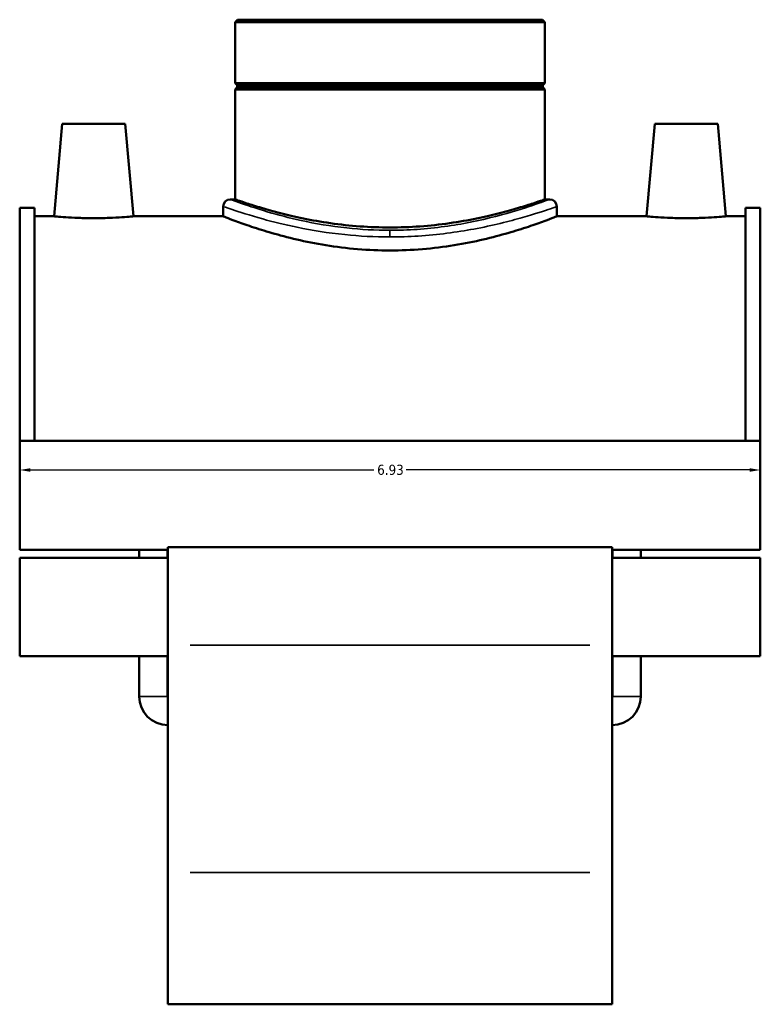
# Model space of a CAD drawing. Header units: inches. Extents: x -0.9 to 57.3, y -1.4 to 46.6.
# Tile 6 of 7: x 39.8 to 46.8, y 13.5 to 22.7. Entities that reach past the tile are written whole.
import ezdxf

# ---------------------------------------------------------------- set-up
doc = ezdxf.new("R2010")
doc.units = ezdxf.units.IN
doc.header["$MEASUREMENT"] = 0
for name, color, linetype, lineweight in [('Dimension (ANSI)', 7, 'Continuous', 25), ('Visible (ANSI)', 7, 'Continuous', 50), ('Visible Narrow (ANSI)', 7, 'Continuous', 35)]:
    doc.layers.add(name, color=color, linetype=linetype, lineweight=lineweight)
doc.styles.add('Note Text (ANSI)', font='tahoma.ttf')
doc.dimstyles.new('Default (ANSI)', dxfattribs={"dimtxt": 0.094488, "dimasz": 0.098425, "dimexe": 0.125, "dimexo": 0.0625, "dimgap": 0.031496, "dimtad": 0, "dimtih": 1, "dimtoh": 1, "dimrnd": 1e-08, "dimzin": 4, "dimdsep": 46, "dimtxsty": 'Note Text (ANSI)', "dimcen": 0.09, "dimdle": 0.393701, "dimclrd": 256, "dimclre": 256, "dimclrt": 5, "dimadec": 0, "dimazin": 1, "dimtfac": 1, "dimtofl": 0, "dimtmove": 0, "dimatfit": 3, "dimfxl": 1, "dimtolj": 1, "dimtzin": 4, "dimlwd": -1, "dimlwe": -1, "dimarcsym": 0})

# ---------------------------------------------------------------- blocks, each defined once
blk = doc.blocks.new('*D9')
at = {"layer": 'Defpoints', "color": 0, "transparency": 16777216}
for p in [(46.7711, 18.4823), (39.8411, 18.2454), (46.7711, 18.2454)]:
    blk.add_point(p, dxfattribs=at)
at = {"layer": 'Dimension (ANSI)', "transparency": 16777216}
for p, q in [((39.9395, 18.4823), (43.1549, 18.4823)), ((46.6727, 18.4823), (43.4573, 18.4823))]:
    blk.add_line(p, q, dxfattribs=at)
for points in [[(39.9395, 18.4987), (39.9395, 18.4659), (39.8411, 18.4823)], [(46.6727, 18.4987), (46.6727, 18.4659), (46.7711, 18.4823)]]:
    blk.add_solid(points, dxfattribs=at)
at = {"layer": 'Dimension (ANSI)', "color": 5, "transparency": 16777216, "insert": (43.1864, 18.5315), "char_height": 0.09449, "attachment_point": 1, "style": 'Note Text (ANSI)'}
blk.add_mtext('\\A1;6.93', dxfattribs=at)

msp = doc.modelspace()

# ---------------------------------------------------------------- linework, layer by layer
at = {"layer": 'Visible (ANSI)'}
for p, q in [((41.8786, 22.6966), (41.8563, 22.6743)), ((44.756, 22.6743), (41.8563, 22.6743)), ((41.8563, 22.6743), (41.8563, 22.103)), ((41.8786, 22.6966), (44.7337, 22.6966)), ((44.7337, 22.6966), (44.756, 22.6743)), ((44.756, 22.6743), (44.756, 22.103)), ((41.8563, 22.103), (44.756, 22.103)), ((41.876, 22.0833), (41.8563, 22.103)), ((41.876, 22.0636), (41.8563, 22.0439)), ((44.756, 22.0439), (41.8563, 22.0439)), ((41.8563, 22.0439), (41.8563, 21.0154)), ((41.876, 22.0833), (44.7363, 22.0833)), ((41.876, 22.0833), (41.876, 22.0636)), ((44.7363, 22.0636), (41.876, 22.0636)), ((44.7363, 22.0833), (44.756, 22.103)), ((44.7363, 22.0833), (44.7363, 22.0636)), ((44.7363, 22.0636), (44.756, 22.0439)), ((44.756, 22.0439), (44.756, 21.0154)), ((40.2388, 21.7228), (40.1631, 20.8566)), ((40.8294, 21.7228), (40.2388, 21.7228)), ((40.8294, 21.7228), (40.9052, 20.8566)), ((45.7828, 21.7228), (45.7071, 20.8566)), ((45.7828, 21.7228), (46.3734, 21.7228)), ((46.3734, 21.7228), (46.4492, 20.8566)), ((41.8117, 21.0154), (41.8563, 21.0154)), ((44.756, 21.0154), (44.8006, 21.0154)), ((39.8411, 20.936), (39.8411, 18.7542)), ((39.8411, 20.936), (39.9797, 20.936)), ((39.9797, 18.7542), (39.9797, 20.936)), ((41.7447, 20.9484), (41.7447, 20.8566)), ((44.8675, 20.9484), (44.8675, 20.8566)), ((46.6325, 18.7542), (46.6325, 20.936)), ((46.6325, 20.936), (46.7711, 20.936)), ((46.7711, 20.936), (46.7711, 18.7542)), ((40.1631, 20.8566), (39.9797, 20.8566)), ((41.7447, 20.8566), (40.9052, 20.8566)), ((45.7071, 20.8566), (44.8675, 20.8566)), ((46.6325, 20.8566), (46.4492, 20.8566)), ((39.8411, 18.7542), (39.8411, 17.7366)), ((46.7711, 18.7542), (39.8411, 18.7542)), ((46.7711, 17.7366), (46.7711, 18.7542)), ((41.2271, 17.7366), (39.8411, 17.7366)), ((40.9592, 17.6613), (40.9592, 17.7366)), ((41.2238, 17.6613), (41.2238, 17.7366)), ((41.2271, 17.7605), (41.2271, 16.844)), ((45.3851, 17.7605), (41.2271, 17.7605)), ((45.3851, 16.844), (45.3851, 17.7605)), ((46.7711, 17.7366), (45.3851, 17.7366)), ((45.3884, 17.6613), (45.3884, 17.7366)), ((45.653, 17.6613), (45.653, 17.7366)), ((39.8411, 17.6613), (39.8411, 16.7404)), ((41.2271, 17.6613), (39.8411, 17.6613)), ((46.7711, 17.6613), (45.3851, 17.6613)), ((46.7711, 16.7404), (46.7711, 17.6613)), ((41.2271, 14.7165), (41.2271, 16.844)), ((45.3851, 16.844), (45.3851, 14.7165)), ((41.2271, 16.7404), (39.8411, 16.7404)), ((40.9592, 16.3623), (40.9592, 16.7404)), ((41.2238, 16.3623), (41.2238, 16.7404)), ((46.7711, 16.7404), (45.3851, 16.7404)), ((45.3884, 16.3623), (45.3884, 16.7404)), ((45.653, 16.3623), (45.653, 16.7404)), ((41.2271, 14.7165), (41.2271, 13.4818)), ((45.3851, 13.4818), (45.3851, 14.7165)), ((45.3851, 13.4818), (41.2271, 13.4818))]:
    msp.add_line(p, q, dxfattribs=at)
for centre, radius, start, end in [((41.8117, 20.9484), 0.0669, 90, 180), ((44.8006, 20.9484), 0.0669, 0, 90), ((41.2271, 16.3623), 0.2679, 180, 270), ((41.2271, 16.3623), 0.00331, 180, 270), ((45.3851, 16.3623), 0.2679, 270, 0), ((45.3851, 16.3623), 0.00331, 270, 0)]:
    msp.add_arc(centre, radius, start, end, dxfattribs=at)
for points, knots in [([(44.756, 21.0154), (44.756, 21.0154), (44.7471, 21.0122), (44.71, 20.9994), (44.6818, 20.9898), (44.6076, 20.9655), (44.5615, 20.9508), (44.4553, 20.9193), (44.3952, 20.9024), (44.2674, 20.8696), (44.1951, 20.8525), (44.0376, 20.8202), (43.9523, 20.805), (43.774, 20.7795), (43.6808, 20.7693), (43.4928, 20.7557), (43.398, 20.7523), (43.2142, 20.7523), (43.1195, 20.7557), (42.9315, 20.7693), (42.8383, 20.7795), (42.6599, 20.805), (42.5747, 20.8202), (42.4171, 20.8525), (42.3449, 20.8696), (42.217, 20.9024), (42.1569, 20.9193), (42.0507, 20.9508), (42.0046, 20.9655), (41.9304, 20.9898), (41.9022, 20.9994), (41.8651, 21.0122), (41.8563, 21.0154), (41.8563, 21.0154)], [5.600901, 5.600901, 5.600901, 5.600901, 6.300811, 6.300811, 7.00072, 7.00072, 7.70063, 7.70063, 8.40054, 8.40054, 9.100855, 9.100855, 9.801171, 9.801171, 10.501486, 10.501486, 11.201802, 11.201802, 11.902117, 11.902117, 12.602433, 12.602433, 13.302748, 13.302748, 14.003063, 14.003063, 14.702973, 14.702973, 15.402883, 15.402883, 16.102793, 16.102793, 16.802702, 16.802702, 16.802702, 16.802702]), ([(40.5341, 20.8391), (40.4874, 20.8391), (40.4376, 20.84), (40.346, 20.8433), (40.3043, 20.8457), (40.2386, 20.8501), (40.2101, 20.8524), (40.1723, 20.8557), (40.1631, 20.8566), (40.1631, 20.8566)], [2.847818, 2.847818, 2.847818, 2.847818, 3.203964, 3.203964, 3.56011, 3.56011, 3.915919, 3.915919, 4.271727, 4.271727, 4.271727, 4.271727]), ([(40.9052, 20.8566), (40.9052, 20.8566), (40.8959, 20.8557), (40.8582, 20.8524), (40.8297, 20.8501), (40.7639, 20.8457), (40.7222, 20.8433), (40.6307, 20.84), (40.5809, 20.8391), (40.5341, 20.8391)], [7.119545, 7.119545, 7.119545, 7.119545, 7.475353, 7.475353, 7.831162, 7.831162, 8.187308, 8.187308, 8.543454, 8.543454, 8.543454, 8.543454]), ([(43.3061, 20.5366), (43.2069, 20.5366), (43.1046, 20.5407), (42.902, 20.5575), (42.8016, 20.5701), (42.6097, 20.6012), (42.5179, 20.6198), (42.3485, 20.6592), (42.2708, 20.68), (42.1334, 20.7198), (42.0687, 20.7403), (41.9545, 20.7785), (41.9048, 20.7962), (41.8248, 20.8256), (41.7944, 20.8373), (41.7543, 20.8528), (41.7447, 20.8566), (41.7447, 20.8566)], [0, 0, 0, 0, 0.75626, 0.75626, 1.512519, 1.512519, 2.268779, 2.268779, 3.025038, 3.025038, 3.780585, 3.780585, 4.536133, 4.536133, 5.29168, 5.29168, 6.047227, 6.047227, 6.047227, 6.047227]), ([(44.8675, 20.8566), (44.8675, 20.8566), (44.8579, 20.8528), (44.8179, 20.8373), (44.7874, 20.8256), (44.7074, 20.7962), (44.6578, 20.7785), (44.5435, 20.7403), (44.4789, 20.7198), (44.3414, 20.68), (44.2638, 20.6592), (44.0943, 20.6198), (44.0026, 20.6012), (43.8106, 20.5701), (43.7102, 20.5575), (43.5076, 20.5407), (43.4054, 20.5366), (43.3061, 20.5366)], [18.141682, 18.141682, 18.141682, 18.141682, 18.897229, 18.897229, 19.652777, 19.652777, 20.408324, 20.408324, 21.163871, 21.163871, 21.920131, 21.920131, 22.67639, 22.67639, 23.43265, 23.43265, 24.18891, 24.18891, 24.18891, 24.18891]), ([(46.0781, 20.8391), (46.0314, 20.8391), (45.9816, 20.84), (45.89, 20.8433), (45.8483, 20.8457), (45.7826, 20.8501), (45.7541, 20.8524), (45.7163, 20.8557), (45.7071, 20.8566), (45.7071, 20.8566)], [0, 0, 0, 0, 0.356146, 0.356146, 0.712292, 0.712292, 1.068101, 1.068101, 1.423909, 1.423909, 1.423909, 1.423909]), ([(46.4492, 20.8566), (46.4492, 20.8566), (46.4399, 20.8557), (46.4022, 20.8524), (46.3737, 20.8501), (46.3079, 20.8457), (46.2662, 20.8433), (46.1747, 20.84), (46.1249, 20.8391), (46.0781, 20.8391)], [4.271727, 4.271727, 4.271727, 4.271727, 4.627535, 4.627535, 4.983344, 4.983344, 5.33949, 5.33949, 5.695636, 5.695636, 5.695636, 5.695636])]:
    msp.add_open_spline(points, degree=3, knots=knots, dxfattribs=at)
at = {"layer": 'Visible Narrow (ANSI)'}
for p, q in [((43.3061, 20.724), (43.3061, 20.6674)), ((45.1772, 16.844), (41.435, 16.844)), ((40.9609, 16.3623), (41.2222, 16.3623)), ((45.6514, 16.3623), (45.3901, 16.3623)), ((45.1772, 14.7165), (41.435, 14.7165))]:
    msp.add_line(p, q, dxfattribs=at)
for points, knots in [([(43.3061, 20.7256), (43.1694, 20.7256), (43.0328, 20.7334), (42.7494, 20.7641), (42.6049, 20.7891), (42.3601, 20.8426), (42.2565, 20.8702), (42.0472, 20.9317), (41.9532, 20.9642), (41.8393, 21.0048), (41.8118, 21.0153), (41.8117, 21.0153)], [12.082804, 12.082804, 12.082804, 12.082804, 13.128799, 13.128799, 14.346524, 14.346524, 15.418599, 15.418599, 16.862621, 16.862621, 18.124204, 18.124204, 18.124204, 18.124204]), ([(44.8006, 21.0153), (44.8005, 21.0153), (44.7809, 21.0079), (44.6911, 20.9754), (44.606, 20.9453), (44.3751, 20.8748), (44.2261, 20.8343), (43.9041, 20.7705), (43.735, 20.7462), (43.4759, 20.7286), (43.391, 20.7256), (43.3061, 20.7256)], [30.207009, 30.207009, 30.207009, 30.207009, 31.27394, 31.27394, 32.709913, 32.709913, 34.232516, 34.232516, 35.598958, 35.598958, 36.248411, 36.248411, 36.248411, 36.248411]), ([(41.7448, 20.9484), (41.7448, 20.9483), (41.7736, 20.9381), (41.8926, 20.8981), (41.9908, 20.8661), (42.2095, 20.8057), (42.3177, 20.7785), (42.5735, 20.7259), (42.7245, 20.7012), (43.0205, 20.6711), (43.1633, 20.6634), (43.3061, 20.6634)], [-18.124204, -18.124204, -18.124204, -18.124204, -16.862621, -16.862621, -15.418599, -15.418599, -14.346524, -14.346524, -13.128799, -13.128799, -12.082804, -12.082804, -12.082804, -12.082804]), ([(43.3061, 20.6634), (43.3948, 20.6634), (43.4835, 20.6663), (43.7542, 20.6836), (43.9308, 20.7075), (44.2673, 20.7703), (44.423, 20.8102), (44.6642, 20.8795), (44.7531, 20.9091), (44.8469, 20.9411), (44.8674, 20.9483), (44.8675, 20.9484)], [-36.248411, -36.248411, -36.248411, -36.248411, -35.598958, -35.598958, -34.232516, -34.232516, -32.709913, -32.709913, -31.27394, -31.27394, -30.207009, -30.207009, -30.207009, -30.207009])]:
    msp.add_open_spline(points, degree=3, knots=knots, dxfattribs=at)

# ---------------------------------------------------------------- dimensions: what is measured, and where the dimension line sits
at = {"layer": 'Dimension (ANSI)'}
dim = msp.add_linear_dim(base=(46.7711, 18.4823), p1=(39.8411, 18.2454), p2=(46.7711, 18.2454), dimstyle='Default (ANSI)', override={"dimgap": 0.031496, "dimtih": 0, "dimtoh": 0, "dimdec": 2, "dimse1": 1, "dimse2": 1, "dimtol": 0, "dimlim": 0, "dimtp": 0, "dimtm": 0, "dimtdec": 2, "dimatfit": 1}, dxfattribs=at)
dim.commit()
dim.dimension.update_dxf_attribs({"geometry": '*D9', "text_midpoint": (43.3061, 18.4823), "dimtype": 160})

doc.saveas('drawing.dxf')
